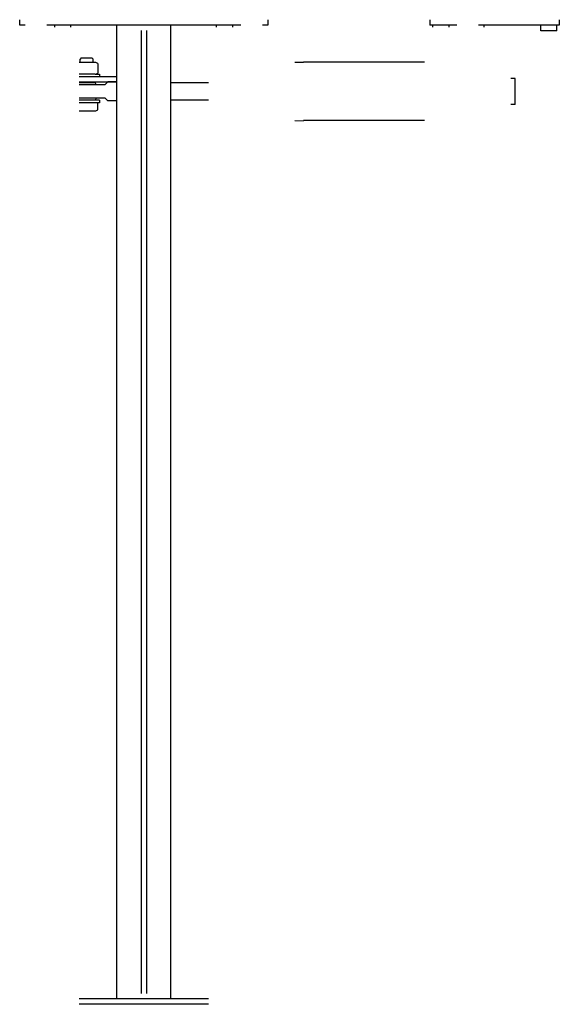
# Model space of a CAD drawing. Header units: millimetres. Extents: x 25 to 525, y -456 to 456.
import ezdxf

# ---------------------------------------------------------------- set-up
doc = ezdxf.new("R2010")
doc.units = ezdxf.units.MM
doc.header["$LTSCALE"] = 2
doc.layers.add('Cylinders', color=4, linetype='CONTINUOUS', lineweight=25)
doc.layers.add('Maxi', color=31, linetype='CONTINUOUS', lineweight=25)

msp = doc.modelspace()

# ---------------------------------------------------------------- linework, layer by layer
at = {"layer": 'Cylinders'}
for p, q in [((82.07, 421), (81, 419.93)), ((82.07, 421), (91.93, 421)), ((93, 419.93), (91.93, 421)), ((94.8, 416.8), (80, 416.8)), ((81, 416.8), (81, 419.93)), ((93, 416.8), (93, 419.93)), ((97.39, 415.91), (97.39, 406.89)), ((280, 416.97), (288, 417.25)), ((400, 417), (288, 417)), ((94.8, 406), (80, 406)), ((115, 403.5), (80, 403.5)), ((94.8, 406), (99, 406)), ((99, 406), (99, 403.5)), ((484, 402), (480, 402)), ((484, 378), (484, 402)), ((115, 398.5), (80, 398.5)), ((94.71, 398), (80, 398)), ((104, 396), (80, 396)), ((106.75, 398.75), (104, 396)), ((115, 398.75), (106.73, 398.75)), ((200, 398), (165, 398)), ((80, 384), (104, 384)), ((104, 384), (106.75, 381.25)), ((94.71, 382), (80, 382)), ((99, 379.5), (80, 379.5)), ((99, 382), (94.71, 382)), ((97.39, 372.89), (97.39, 379.5)), ((99, 382), (99, 379.5)), ((115, 381.25), (106.73, 381.25)), ((200, 382), (165, 382)), ((484, 378), (480, 378)), ((80, 372), (94.8, 372)), ((280, 363.03), (288, 362.75)), ((400, 363), (288, 363))]:
    msp.add_line(p, q, dxfattribs=at)
for centre, radius, start, end in [((94.8, 412.57), 4.23, 52.12112, 90), ((94.8, 410.23), 4.23, 270, 307.87888), ((87, 390), 11.11, 32.67904, 46.04705), ((87, 390), 11.11, 313.95295, 327.32096), ((94.8, 376.23), 4.23, 270, 307.87888)]:
    msp.add_arc(centre, radius, start, end, dxfattribs=at)
at = {"layer": 'Maxi'}
for p, q in [((25, 451.5), (25, 456.5)), ((30, 451.5), (25, 451.5)), ((230, 451.5), (50, 451.5)), ((57.49, 449.5), (57.49, 451.5)), ((72.5, 449.5), (72.5, 451.5)), ((115, -451.5), (115, 451.5)), ((165, -451.5), (165, 451.5)), ((207.49, 449.5), (207.49, 451.5)), ((222.5, 449.5), (222.5, 451.5)), ((255, 451.5), (250, 451.5)), ((255, 456.5), (255, 451.5)), ((405, 456.5), (405, 451.5)), ((430, 451.5), (405, 451.5)), ((407.84, 449.5), (407.84, 451.5)), ((422.85, 449.5), (422.85, 451.5)), ((525, 451.5), (450, 451.5)), ((455, 451.5), (455, 449.5)), ((507.84, 446.2), (507.84, 451.5)), ((522.85, 446.2), (522.85, 451.5)), ((525, 456.5), (525, 451.5)), ((137.5, 446.5), (137.5, -446.5)), ((142.5, 446.5), (142.5, -446.5)), ((522.85, 446.2), (507.84, 446.2)), ((200, -451.5), (80, -451.5)), ((200, -456.5), (80, -456.5))]:
    msp.add_line(p, q, dxfattribs=at)

doc.saveas('drawing.dxf')
